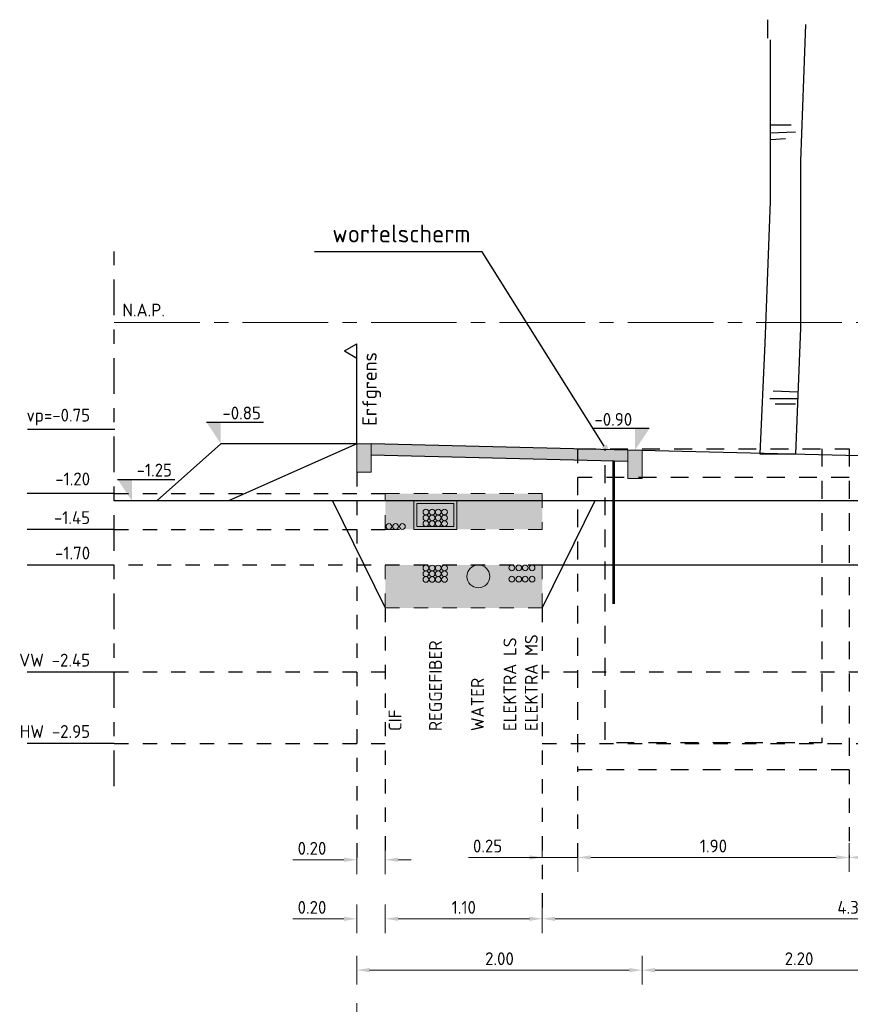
# Model space of a CAD drawing. Header units: metres. Extents: x 104013 to 108981, y 427946 to 428479.
# Tile 193 of 256: x 108742.34 to 108748.17, y 428389.72 to 428396.62. Entities that reach past the tile are written whole.
import ezdxf
from ezdxf import colors
from ezdxf.entities.mleader import LeaderData, LeaderLine
from ezdxf.enums import TextEntityAlignment as Align
from ezdxf.math import Vec2, Vec3

# ---------------------------------------------------------------- set-up
doc = ezdxf.new("R2010")
doc.units = ezdxf.units.M
for name, pattern in [('AL-DETAILS', [5.2, 2, -1.2, 2]), ('AL-NAP_LIJN', [15.25, 12, -1.5, 0.25, -1.5]), ('CENTER', [2, 1.25, -0.25, 0.25, -0.25]), ('DASHED2', [0.375, 0.25, -0.125]), ('NLCS-HIDDEN', [4, 2, -2]), ('XX-AFBREEK', [7, 4, -1, 1, -1])]:
    doc.linetypes.add(name, pattern=pattern)
doc.layers.get('DefPoints').update_dxf_attribs({"color": 211, "lineweight": 18})
for name, color, linetype, lineweight in [('B-XX-GW-MAAIVELD-GD', 90, 'GW-MAAIVELD', 25), ('N-WE-GR-BOOM-SD', 90, 'Continuous', 25), ('N-WE-IE-MEUBILAIR_WEGMEUBILAIR_LICHTMAST-SD', 251, 'Continuous', 25), ('N-WE-OG-TERREIN_ERF-SD', 7, 'Continuous', 25), ('N-WE-VH-VERHARDING-GD', 7, 'Continuous', 25), ('N-XX-GW-GROND-GD', 7, 'Continuous', 25), ('N-XX-KL-TRACE-GD', 7, 'NLCS-HIDDEN', 0), ('N-XX-KL-TRACE-V', 252, 'Continuous', 0), ('N-XX-VH-KANTOPSLUITING_OPSLUITBAND-SD', 150, 'Continuous', 0), ('X-XX-AL-AFBREEKLIJN-GD', 7, 'XX-AFBREEK', 25), ('X-XX-AL-DETAIL1-GD', 7, 'Continuous', 25), ('X-XX-AL-DETAIL1-M', 7, 'Continuous', 18), ('X-XX-AL-DETAIL1-T18', 10, 'Continuous', 18), ('X-XX-AL-NAP-GD', 7, 'AL-NAP_LIJN', 0), ('X-XX-AL-PEILMAAT-SD', 7, 'Continuous', 25), ('X-XX-AL-T25', 7, 'Continuous', 25), ('X-XX-AL-VERWIJZING-T25', 7, 'Continuous', 25)]:
    doc.layers.add(name, color=color, linetype=linetype, lineweight=lineweight)
doc.layers.add('N-WE-VH-VERHARDING-AP_VOETPAD', color=7, linetype='Continuous', true_color=0xdbdbdb)
doc.layers.add('X-XX-AL-VERWIJZING_DETAIL-GD', color=1, linetype='AL-DETAILS', lineweight=25, true_color=0xff0000)
doc.styles.add('NLCS-ISO', font='NLCS-ISO.ttf')
doc.styles.add('NLCS-ISO-M50-T18', font='NLCS-ISO.ttf', dxfattribs={"height": 0.09})
doc.styles.add('NLCS-ISO-M50-T25', font='NLCS-ISO.ttf', dxfattribs={"height": 0.125})
doc.linetypes.add('GW-MAAIVELD', pattern='A,12,[40,NLCS.SHX,S=1,R=0,X=0,Y=-0.5],12', length=24)
doc.dimstyles.new('NLCS-M50-T18-PIJL_L2_H1', dxfattribs={"dimscale": 0.05, "dimtxt": 0.09, "dimasz": 1.8, "dimexe": 2, "dimexo": 2, "dimgap": 0.7, "dimtad": 1, "dimzin": 0, "dimdsep": 46, "dimtxsty": 'NLCS-ISO-M50-T18', "dimcen": 0, "dimdle": 2, "dimclrd": 256, "dimclre": 256, "dimclrt": 10, "dimadec": 1, "dimazin": 0, "dimtfac": 1, "dimtofl": 0, "dimtmove": 0, "dimatfit": 3, "dimfxl": 2, "dimfxlon": 1, "dimtfill": 1, "dimtfillclr": 256, "dimtolj": 1, "dimtzin": 0, "dimlwd": -1, "dimlwe": -1, "dimarcsym": 0})

# ---------------------------------------------------------------- blocks, each defined once
blk = doc.blocks.new('N-SVH-KANTOPSLUITING_OB_100X200-D')
blk.add_hatch(color=253).paths.add_polyline_path([(-0.1, -0.2), (0, -0.2), (0, 0), (-0.1, 0)])
at = {"flags": 128}
blk.add_lwpolyline([(-0.1, -0.2), (0, -0.2), (0, 0), (-0.1, 0)], close=True, dxfattribs=at)
blk = doc.blocks.new('SOG-ERFGRENS_RECHTS-D')
for p, q in [((0.433, 3.25), (0, 3.5)), ((0, 3), (0, 3.5)), ((0.433, 3.25), (0, 3)), ((0, 0), (0, 3))]:
    blk.add_line(p, q)
blk = doc.blocks.new('K&L strook')
at = {"layer": 'N-XX-KL-TRACE-V'}
h = blk.add_hatch(color=256, dxfattribs=at)
h.dxf.hatch_style = 1
h.paths.add_polyline_path([(75.1152, 22.6086), (75.1152, 22.8586), (76.2152, 22.8586), (76.2152, 22.6086)])
h = blk.add_hatch(color=256, dxfattribs=at)
h.dxf.hatch_style = 1
h.paths.add_polyline_path([(75.1152, 22.0586), (75.1152, 22.3586), (76.2152, 22.3586), (76.2152, 22.0586)])
at = {"layer": 'N-XX-KL-TRACE-GD', "ltscale": 0.02}
for points in [[(75.1152, 22.6086), (75.1152, 22.8586), (76.2152, 22.8586), (76.2152, 22.6086)], [(75.1152, 22.0586), (75.1152, 22.3586), (76.2152, 22.3586), (76.2152, 22.0586)]]:
    blk.add_lwpolyline(points, close=True, dxfattribs=at)
at = {"layer": 'N-XX-KL-TRACE-GD', "linetype": 'Continuous', "ltscale": 0.02}
for points in [[(75.6152, 22.8086), (75.3152, 22.8086), (75.3152, 22.6086), (75.6152, 22.6086)], [(75.5952, 22.7886), (75.3352, 22.7886), (75.3352, 22.6286), (75.5952, 22.6286)]]:
    blk.add_lwpolyline(points, close=True, dxfattribs=at)
for centre, radius in [((75.3997, 22.7293), 0.02), ((75.3997, 22.689), 0.02), ((75.4433, 22.7293), 0.02), ((75.4433, 22.689), 0.02), ((75.4864, 22.7293), 0.02), ((75.4864, 22.689), 0.02), ((75.5299, 22.7293), 0.02), ((75.5299, 22.689), 0.02), ((75.1402, 22.6286), 0.02), ((75.1871, 22.6286), 0.02), ((75.2351, 22.6286), 0.02), ((75.3997, 22.6486), 0.02), ((75.4433, 22.6486), 0.02), ((75.4864, 22.6486), 0.02), ((75.5299, 22.6486), 0.02), ((75.3997, 22.3377), 0.02), ((75.4433, 22.3377), 0.02), ((75.4864, 22.3377), 0.02), ((75.5299, 22.3377), 0.02), ((75.7674, 22.2786), 0.08), ((76.0018, 22.3386), 0.02), ((76.0501, 22.3386), 0.02), ((76.0955, 22.3386), 0.02), ((76.1437, 22.3386), 0.02), ((75.3997, 22.2973), 0.02), ((75.4433, 22.2973), 0.02), ((75.4864, 22.2973), 0.02), ((75.5299, 22.2973), 0.02), ((75.3997, 22.2573), 0.02), ((75.4433, 22.2573), 0.02), ((75.4864, 22.2573), 0.02), ((75.5299, 22.2573), 0.02), ((76.0018, 22.2597), 0.02), ((76.0501, 22.2597), 0.02), ((76.0955, 22.2597), 0.02), ((76.1437, 22.2597), 0.02)]:
    blk.add_circle(centre, radius, dxfattribs=at)
at = {"layer": 'X-XX-AL-DETAIL1-T18', "char_height": 0.09, "width": 0.09045, "attachment_point": 7, "rotation": 90, "style": 'NLCS-ISO-M50-T18', "bg_fill": 3, "box_fill_scale": 1, "bg_fill_color": 256, "bg_fill_transparency": 0}
for s, insert in [('REGGEFIBER', (75.5119, 21.195)), ('WATER', (75.8062, 21.195)), ('CIF', (75.2284, 21.195))]:
    blk.add_mtext(s, dxfattribs=dict(at, insert=insert))
at = {"layer": 'X-XX-AL-DETAIL1-T18', "insert": (76.0335, 21.195), "char_height": 0.09, "width": 0.676927, "attachment_point": 7, "rotation": 90, "style": 'NLCS-ISO-M50-T18', "bg_fill": 3, "box_fill_scale": 1, "bg_fill_color": 256, "bg_fill_transparency": 0}
blk.add_mtext('ELEKTRA LS', dxfattribs=at)
at = {"layer": 'X-XX-AL-DETAIL1-T18', "insert": (76.1836, 21.195), "char_height": 0.09, "width": 0.696263, "attachment_point": 7, "rotation": 90, "style": 'NLCS-ISO-M50-T18', "bg_fill": 3, "box_fill_scale": 1, "bg_fill_color": 256, "bg_fill_transparency": 0}
blk.add_mtext('ELEKTRA MS', dxfattribs=at)
blk = doc.blocks.new('SAL-PEILMAAT_INFRACAD_H03-SOD')
blk.add_line((2, 3), (-6, 3))
blk.add_solid([(2, 3), (0, 3), (0, 0)])
at = {"style": 'NLCS-ISO'}
blk.add_attdef('...', text='', height=1.8, dxfattribs=at).set_placement((-0.4, 3.4), align=Align.RIGHT)
blk = doc.blocks.new('SGR-BOOM_S02_G_ZIJ-D')
at = {"ltscale": 0.1}
blk.add_line((-0.1242, 0), (0.1242, 0), dxfattribs=at)
at = {"flags": 128}
for points in [[(-0.069, 2.9122), (-0.069, 3.0412)], [(0.1947, 3.0066), (0.1593, 2.0497), (0.1593, 0.8806), (0.1242, 0)], [(-0.0532, 2.9002), (-0.0532, 1.7665), (-0.0891, 0.7742), (-0.1242, 0)], [(-0.047, 2.3038), (0.0949, 2.3038)], [(-0.0544, 2.2485), (0.1259, 2.2566)], [(-0.047, 2.2014), (0.0552, 2.2095)], [(-0.0309, 0.4417), (0.142, 0.4336)], [(-0.0544, 0.3865), (0.142, 0.3865)], [(-0.0179, 0.3492), (0.124, 0.3492)]]:
    blk.add_lwpolyline(points, dxfattribs=at)
blk = doc.blocks.new('*D845')
at = {"layer": 'DefPoints', "color": 0, "transparency": 16777216}
for p in [(108744.7074, 428392.6886), (108757.2074, 428392.6886), (108744.7074, 428389.6293)]:
    blk.add_point(p, dxfattribs=at)
at = {"layer": 'X-XX-AL-DETAIL1-M', "transparency": 16777216}
for p, q in [((108744.7074, 428389.7293), (108744.7074, 428389.5293)), ((108757.2074, 428389.7293), (108757.2074, 428389.5293)), ((108757.1174, 428389.6293), (108744.7974, 428389.6293))]:
    blk.add_line(p, q, dxfattribs=at)
for points in [[(108744.7974, 428389.6443), (108744.7974, 428389.6143), (108744.7074, 428389.6293)], [(108757.1174, 428389.6443), (108757.1174, 428389.6143), (108757.2074, 428389.6293)]]:
    blk.add_solid(points, dxfattribs=at)
at = {"layer": 'X-XX-AL-DETAIL1-M', "color": 10, "transparency": 16777216, "insert": (108750.9574, 428389.7093), "char_height": 0.09, "attachment_point": 5, "rotation": 0, "style": 'NLCS-ISO-M50-T18', "bg_fill": 3, "box_fill_scale": 1.1, "bg_fill_color": 256, "bg_fill_true_color": 13158600, "bg_fill_transparency": 0}
blk.add_mtext('\\A1;12.50', dxfattribs=at)
blk = doc.blocks.new('*D883')
at = {"layer": 'DefPoints', "color": 0, "transparency": 16777216}
for p in [(108744.7074, 428393.4493), (108744.9074, 428393.2993), (108744.9074, 428390.7343)]:
    blk.add_point(p, dxfattribs=at)
at = {"layer": 'X-XX-AL-DETAIL1-M', "transparency": 16777216}
for p, q in [((108744.7074, 428390.8343), (108744.7074, 428390.6343)), ((108744.9074, 428390.8343), (108744.9074, 428390.6343)), ((108744.6174, 428390.7343), (108744.2594, 428390.7343)), ((108744.9974, 428390.7343), (108745.0874, 428390.7343))]:
    blk.add_line(p, q, dxfattribs=at)
for points in [[(108744.6174, 428390.7493), (108744.6174, 428390.7193), (108744.7074, 428390.7343)], [(108744.9974, 428390.7493), (108744.9974, 428390.7193), (108744.9074, 428390.7343)]]:
    blk.add_solid(points, dxfattribs=at)
at = {"layer": 'X-XX-AL-DETAIL1-M', "color": 10, "transparency": 16777216, "insert": (108744.3934, 428390.8143), "char_height": 0.09, "attachment_point": 5, "style": 'NLCS-ISO-M50-T18', "bg_fill": 3, "box_fill_scale": 1.1, "bg_fill_color": 256, "bg_fill_true_color": 13158600, "bg_fill_transparency": 0}
blk.add_mtext('\\A1;0.20', dxfattribs=at)
blk = doc.blocks.new('*D846')
at = {"layer": 'DefPoints', "color": 0, "transparency": 16777216}
for p in [(108744.7074, 428392.8619), (108744.9074, 428392.7119), (108744.9074, 428390.3206)]:
    blk.add_point(p, dxfattribs=at)
at = {"layer": 'X-XX-AL-DETAIL1-M', "transparency": 16777216}
for p, q in [((108744.7074, 428390.4206), (108744.7074, 428390.2206)), ((108744.9074, 428390.4206), (108744.9074, 428390.2206)), ((108744.6174, 428390.3206), (108744.2594, 428390.3206)), ((108744.9974, 428390.3206), (108745.0874, 428390.3206))]:
    blk.add_line(p, q, dxfattribs=at)
for points in [[(108744.6174, 428390.3356), (108744.6174, 428390.3056), (108744.7074, 428390.3206)], [(108744.9974, 428390.3356), (108744.9974, 428390.3056), (108744.9074, 428390.3206)]]:
    blk.add_solid(points, dxfattribs=at)
at = {"layer": 'X-XX-AL-DETAIL1-M', "color": 10, "transparency": 16777216, "insert": (108744.3934, 428390.4006), "char_height": 0.09, "attachment_point": 5, "style": 'NLCS-ISO-M50-T18', "bg_fill": 3, "box_fill_scale": 1.1, "bg_fill_color": 256, "bg_fill_true_color": 13158600, "bg_fill_transparency": 0}
blk.add_mtext('\\A1;0.20', dxfattribs=at)
blk = doc.blocks.new('*D847')
at = {"layer": 'DefPoints', "color": 0, "transparency": 16777216}
for p in [(108744.9074, 428392.7119), (108746.0075, 428390.8759), (108746.0075, 428390.3206)]:
    blk.add_point(p, dxfattribs=at)
at = {"layer": 'X-XX-AL-DETAIL1-M', "transparency": 16777216}
for p, q in [((108744.9074, 428390.4206), (108744.9074, 428390.2206)), ((108746.0075, 428390.4206), (108746.0075, 428390.2206)), ((108744.9974, 428390.3206), (108745.9175, 428390.3206))]:
    blk.add_line(p, q, dxfattribs=at)
for points in [[(108744.9974, 428390.3356), (108744.9974, 428390.3056), (108744.9074, 428390.3206)], [(108745.9175, 428390.3356), (108745.9175, 428390.3056), (108746.0075, 428390.3206)]]:
    blk.add_solid(points, dxfattribs=at)
at = {"layer": 'X-XX-AL-DETAIL1-M', "color": 10, "transparency": 16777216, "insert": (108745.4574, 428390.4006), "char_height": 0.09, "attachment_point": 5, "style": 'NLCS-ISO-M50-T18', "bg_fill": 3, "box_fill_scale": 1.1, "bg_fill_color": 256, "bg_fill_true_color": 13158600, "bg_fill_transparency": 0}
blk.add_mtext('\\A1;1.10', dxfattribs=at)
blk = doc.blocks.new('*D884')
at = {"layer": 'DefPoints', "color": 0, "transparency": 16777216}
for p in [(108746.2574, 428391.3635), (108748.1574, 428391.3635), (108748.1574, 428390.7504)]:
    blk.add_point(p, dxfattribs=at)
at = {"layer": 'X-XX-AL-DETAIL1-M', "transparency": 16777216}
for p, q in [((108746.2574, 428390.8504), (108746.2574, 428390.6504)), ((108748.1574, 428390.8504), (108748.1574, 428390.6504)), ((108746.3474, 428390.7504), (108748.0674, 428390.7504))]:
    blk.add_line(p, q, dxfattribs=at)
for points in [[(108746.3474, 428390.7654), (108746.3474, 428390.7354), (108746.2574, 428390.7504)], [(108748.0674, 428390.7654), (108748.0674, 428390.7354), (108748.1574, 428390.7504)]]:
    blk.add_solid(points, dxfattribs=at)
at = {"layer": 'X-XX-AL-DETAIL1-M', "color": 10, "transparency": 16777216, "insert": (108747.2074, 428390.8304), "char_height": 0.09, "attachment_point": 5, "style": 'NLCS-ISO-M50-T18', "bg_fill": 3, "box_fill_scale": 1.1, "bg_fill_color": 256, "bg_fill_true_color": 13158600, "bg_fill_transparency": 0}
blk.add_mtext('\\A1;1.90', dxfattribs=at)
blk = doc.blocks.new('*D885')
at = {"layer": 'DefPoints', "color": 0, "transparency": 16777216}
for p in [(108748.5561, 428392.6525), (108748.1574, 428391.3635), (108748.5561, 428390.7504)]:
    blk.add_point(p, dxfattribs=at)
at = {"layer": 'X-XX-AL-DETAIL1-M', "transparency": 16777216}
for p, q in [((108748.1574, 428390.8504), (108748.1574, 428390.6504)), ((108748.5561, 428390.8504), (108748.5561, 428390.6504)), ((108748.2474, 428390.7504), (108748.4661, 428390.7504))]:
    blk.add_line(p, q, dxfattribs=at)
for points in [[(108748.2474, 428390.7654), (108748.2474, 428390.7354), (108748.1574, 428390.7504)], [(108748.4661, 428390.7654), (108748.4661, 428390.7354), (108748.5561, 428390.7504)]]:
    blk.add_solid(points, dxfattribs=at)
at = {"layer": 'X-XX-AL-DETAIL1-M', "color": 10, "transparency": 16777216, "insert": (108748.3567, 428390.8304), "char_height": 0.09, "attachment_point": 5, "style": 'NLCS-ISO-M50-T18', "bg_fill": 3, "box_fill_scale": 1.1, "bg_fill_color": 256, "bg_fill_true_color": 13158600, "bg_fill_transparency": 0}
blk.add_mtext('\\A1;0.40', dxfattribs=at)
blk = doc.blocks.new('*D849')
at = {"layer": 'DefPoints', "color": 0, "transparency": 16777216}
for p in [(108750.3564, 428391.7068), (108746.0075, 428390.8759), (108750.3564, 428390.3206)]:
    blk.add_point(p, dxfattribs=at)
at = {"layer": 'X-XX-AL-DETAIL1-M', "transparency": 16777216}
for p, q in [((108746.0075, 428390.4206), (108746.0075, 428390.2206)), ((108750.3564, 428390.4206), (108750.3564, 428390.2206)), ((108746.0975, 428390.3206), (108750.2664, 428390.3206))]:
    blk.add_line(p, q, dxfattribs=at)
for points in [[(108746.0975, 428390.3356), (108746.0975, 428390.3056), (108746.0075, 428390.3206)], [(108750.2664, 428390.3356), (108750.2664, 428390.3056), (108750.3564, 428390.3206)]]:
    blk.add_solid(points, dxfattribs=at)
at = {"layer": 'X-XX-AL-DETAIL1-M', "color": 10, "transparency": 16777216, "insert": (108748.1819, 428390.4006), "char_height": 0.09, "attachment_point": 5, "style": 'NLCS-ISO-M50-T18', "bg_fill": 3, "box_fill_scale": 1.1, "bg_fill_color": 256, "bg_fill_true_color": 13158600, "bg_fill_transparency": 0}
blk.add_mtext('\\A1;4.35', dxfattribs=at)
blk = doc.blocks.new('*D850')
at = {"layer": 'DefPoints', "color": 0, "transparency": 16777216}
for p in [(108744.7074, 428393.7325), (108746.7076, 428393.4048), (108746.7076, 428389.961)]:
    blk.add_point(p, dxfattribs=at)
at = {"layer": 'X-XX-AL-DETAIL1-M', "transparency": 16777216}
for p, q in [((108744.7074, 428390.061), (108744.7074, 428389.861)), ((108746.7076, 428390.061), (108746.7076, 428389.861)), ((108744.7974, 428389.961), (108746.6176, 428389.961))]:
    blk.add_line(p, q, dxfattribs=at)
for points in [[(108744.7974, 428389.976), (108744.7974, 428389.946), (108744.7074, 428389.961)], [(108746.6176, 428389.976), (108746.6176, 428389.946), (108746.7076, 428389.961)]]:
    blk.add_solid(points, dxfattribs=at)
at = {"layer": 'X-XX-AL-DETAIL1-M', "color": 10, "transparency": 16777216, "insert": (108745.7075, 428390.041), "char_height": 0.09, "attachment_point": 5, "style": 'NLCS-ISO-M50-T18', "bg_fill": 3, "box_fill_scale": 1.1, "bg_fill_color": 256, "bg_fill_true_color": 13158600, "bg_fill_transparency": 0}
blk.add_mtext('\\A1;2.00', dxfattribs=at)
blk = doc.blocks.new('*D851')
at = {"layer": 'DefPoints', "color": 0, "transparency": 16777216}
for p in [(108746.7076, 428393.4048), (108748.9069, 428393.3861), (108748.9069, 428389.961)]:
    blk.add_point(p, dxfattribs=at)
at = {"layer": 'X-XX-AL-DETAIL1-M', "transparency": 16777216}
for p, q in [((108746.7076, 428390.061), (108746.7076, 428389.861)), ((108748.9069, 428390.061), (108748.9069, 428389.861)), ((108746.7976, 428389.961), (108748.8169, 428389.961))]:
    blk.add_line(p, q, dxfattribs=at)
for points in [[(108746.7976, 428389.976), (108746.7976, 428389.946), (108746.7076, 428389.961)], [(108748.8169, 428389.976), (108748.8169, 428389.946), (108748.9069, 428389.961)]]:
    blk.add_solid(points, dxfattribs=at)
at = {"layer": 'X-XX-AL-DETAIL1-M', "color": 10, "transparency": 16777216, "insert": (108747.8073, 428390.041), "char_height": 0.09, "attachment_point": 5, "style": 'NLCS-ISO-M50-T18', "bg_fill": 3, "box_fill_scale": 1.1, "bg_fill_color": 256, "bg_fill_true_color": 13158600, "bg_fill_transparency": 0}
blk.add_mtext('\\A1;2.20', dxfattribs=at)
blk = doc.blocks.new('*D864')
at = {"layer": 'DefPoints', "color": 0, "transparency": 16777216}
for p in [(108748.2574, 428390.0745), (108748.1574, 428389.8071), (108748.1574, 428379.2927)]:
    blk.add_point(p, dxfattribs=at)
at = {"layer": 'X-XX-AL-DETAIL1-M', "transparency": 16777216}
for p, q in [((108748.1574, 428379.3927), (108748.1574, 428379.1927)), ((108748.2574, 428379.3927), (108748.2574, 428379.1927)), ((108748.0674, 428379.2927), (108747.9774, 428379.2927)), ((108748.2574, 428379.2927), (108748.1574, 428379.2927)), ((108748.2074, 428379.2927), (108748.2937, 428379.0052)), ((108748.3474, 428379.2927), (108748.4374, 428379.2927)), ((108748.2937, 428379.0052), (108748.5437, 428379.0052))]:
    blk.add_line(p, q, dxfattribs=at)
for points in [[(108748.0674, 428379.3077), (108748.0674, 428379.2777), (108748.1574, 428379.2927)], [(108748.3474, 428379.3077), (108748.3474, 428379.2777), (108748.2574, 428379.2927)]]:
    blk.add_solid(points, dxfattribs=at)
at = {"layer": 'X-XX-AL-DETAIL1-M', "color": 10, "transparency": 16777216, "insert": (108748.4187, 428379.0852), "char_height": 0.09, "attachment_point": 5, "style": 'NLCS-ISO-M50-T18', "bg_fill": 3, "box_fill_scale": 1.1, "bg_fill_color": 256, "bg_fill_true_color": 13158600, "bg_fill_transparency": 0}
blk.add_mtext('\\A1;0.10', dxfattribs=at)
blk = doc.blocks.new('*D894')
at = {"layer": 'DefPoints', "color": 0, "transparency": 16777216}
for p in [(108746.2574, 428391.3635), (108746.0075, 428390.7504), (108746.0075, 428390.7366)]:
    blk.add_point(p, dxfattribs=at)
at = {"layer": 'X-XX-AL-DETAIL1-M', "transparency": 16777216}
for p, q in [((108746.0075, 428390.7504), (108746.0075, 428390.8504)), ((108746.2574, 428390.8504), (108746.2574, 428390.6504)), ((108745.4903, 428390.7504), (108746.0075, 428390.7504)), ((108745.9175, 428390.7504), (108745.8275, 428390.7504)), ((108746.2574, 428390.7504), (108746.0075, 428390.7504)), ((108746.3474, 428390.7504), (108746.4374, 428390.7504))]:
    blk.add_line(p, q, dxfattribs=at)
for points in [[(108745.9175, 428390.7654), (108745.9175, 428390.7354), (108746.0075, 428390.7504)], [(108746.3474, 428390.7654), (108746.3474, 428390.7354), (108746.2574, 428390.7504)]]:
    blk.add_solid(points, dxfattribs=at)
at = {"layer": 'X-XX-AL-DETAIL1-M', "color": 10, "transparency": 16777216, "insert": (108745.6243, 428390.8304), "char_height": 0.09, "attachment_point": 5, "style": 'NLCS-ISO-M50-T18', "bg_fill": 3, "box_fill_scale": 1.1, "bg_fill_color": 256, "bg_fill_true_color": 13158600, "bg_fill_transparency": 0}
blk.add_mtext('\\A1;0.25', dxfattribs=at)

msp = doc.modelspace()

# ---------------------------------------------------------------- hatches: boundary and pattern name
at = {"layer": 'N-WE-VH-VERHARDING-AP_VOETPAD'}
h = msp.add_hatch(color=256, dxfattribs=at)
h.dxf.hatch_style = 1
h.paths.add_polyline_path([(108746.6076, 428393.5248), (108746.6076, 428393.6048), (108744.8074, 428393.6493), (108744.8074, 428393.5693)])

# ---------------------------------------------------------------- linework, layer by layer
at = {"layer": 'N-WE-IE-MEUBILAIR_WEGMEUBILAIR_LICHTMAST-SD', "linetype": 'DASHED2', "ltscale": 0.5, "flags": 128}
for points in [[(108748.1574, 428393.6135), (108748.1574, 428391.3635), (108746.2574, 428391.3635), (108746.2574, 428393.6135)], [(108746.2574, 428393.6135), (108748.1574, 428393.6135)], [(108747.9674, 428393.6135), (108747.9674, 428391.5535), (108746.4474, 428391.5535), (108746.4474, 428393.6135)], [(108748.1574, 428393.4135), (108746.2574, 428393.4135)]]:
    msp.add_lwpolyline(points, dxfattribs=at)
at = {"layer": 'N-XX-GW-GROND-GD'}
for p, q in [((108743.7544, 428393.6493), (108743.3075, 428393.2518)), ((108744.7074, 428393.6493), (108743.7544, 428393.6493)), ((108744.7074, 428393.6493), (108743.8073, 428393.2493))]:
    msp.add_line(p, q, dxfattribs=at)
at = {"layer": 'X-XX-AL-AFBREEKLIJN-GD', "linetype": 'CENTER', "ltscale": 0.2}
msp.add_line((108743.0074, 428391.2493), (108743.0074, 428394.9949), dxfattribs=at)
at = {"layer": 'X-XX-AL-DETAIL1-GD'}
for p, q in [((108743.0105, 428393.7493), (108742.4, 428393.7493)), ((108743.0074, 428393.2993), (108742.3969, 428393.2993)), ((108743.0074, 428393.0493), (108742.3969, 428393.0493)), ((108743.0074, 428392.7993), (108742.3969, 428392.7993)), ((108743.0074, 428392.0493), (108742.3969, 428392.0493)), ((108743.0074, 428391.5493), (108742.3969, 428391.5493))]:
    msp.add_line(p, q, dxfattribs=at)
at = {"layer": 'X-XX-AL-NAP-GD', "ltscale": 0.05, "flags": 128}
msp.add_lwpolyline([(108743.0074, 428394.4993), (108758.9075, 428394.4993)], dxfattribs=at)
at = {"layer": 'X-XX-AL-VERWIJZING_DETAIL-GD', "ltscale": 0.02, "flags": 128}
for points in [[(108744.7074, 428393.4493), (108744.7074, 428390.7343)], [(108743.0074, 428391.5493), (108744.9074, 428391.5493)], [(108746.0075, 428391.5493), (108750.8564, 428391.5493)], [(108746.2574, 428390.7504), (108746.2574, 428391.3635)], [(108748.1574, 428391.3635), (108748.1574, 428390.7504)]]:
    msp.add_lwpolyline(points, dxfattribs=at)

# ---------------------------------------------------------------- block references
msp.add_blockref('K&L strook', (108669.7923, 428370.4407))
at = {"layer": 'N-WE-GR-BOOM-SD'}
msp.add_blockref('SGR-BOOM_S02_G_ZIJ-D', (108747.6573, 428393.5789), dxfattribs=at)
at = {"layer": 'N-WE-OG-TERREIN_ERF-SD', "xscale": -0.2, "yscale": 0.2}
msp.add_blockref('SOG-ERFGRENS_RECHTS-D', (108744.7074, 428393.6493), dxfattribs=at)
at = {"layer": 'N-XX-VH-KANTOPSLUITING_OPSLUITBAND-SD', "xscale": -1}
for p in [(108744.7074, 428393.6493), (108746.6076, 428393.6048)]:
    msp.add_blockref('N-SVH-KANTOPSLUITING_OB_100X200-D', p, dxfattribs=at)
at = {"layer": 'X-XX-AL-PEILMAAT-SD'}
ref = msp.add_blockref('SAL-PEILMAAT_INFRACAD_H03-SOD', (108743.7544, 428393.6493), dxfattribs=dict(at, xscale=-0.05, yscale=0.05, zscale=0.05))
ref.add_attrib('...', '-0.85', dxfattribs={"layer": '0', "height": 0.09, "style": 'NLCS-ISO'}).set_placement((108744.0354, 428393.8193), align=Align.RIGHT)
at = {"layer": 'X-XX-AL-PEILMAAT-SD', "xscale": 0.05, "yscale": 0.05, "zscale": 0.05}
msp.add_blockref('SAL-PEILMAAT_INFRACAD_H03-SOD', (108746.6576, 428393.6048), dxfattribs=at).add_auto_attribs({'...': '-0.90'})
at = {"layer": 'X-XX-AL-PEILMAAT-SD'}
ref = msp.add_blockref('SAL-PEILMAAT_INFRACAD_H03-SOD', (108743.1311, 428393.2493), dxfattribs=dict(at, xscale=-0.05, yscale=0.05, zscale=0.05))
ref.add_attrib('...', '-1.25', dxfattribs={"layer": '0', "height": 0.09, "style": 'NLCS-ISO'}).set_placement((108743.4121, 428393.4193), align=Align.RIGHT)

# ---------------------------------------------------------------- texts
at = {"layer": 'X-XX-AL-DETAIL1-T18', "style": 'NLCS-ISO-M50-T18'}
msp.add_text('N.A.P.', height=0.09, dxfattribs=at).set_placement((108743.0651, 428394.5406))
at = {"layer": 'X-XX-AL-DETAIL1-T18', "char_height": 0.09, "attachment_point": 3, "style": 'NLCS-ISO-M50-T18'}
for s, insert in [('vp=-0.75', (108742.8382, 428393.8943)), ('-1.20', (108742.8382, 428393.4474)), ('-1.45', (108742.8382, 428393.1764)), ('-1.70', (108742.8382, 428392.9279)), ('VW -2.45', (108742.8382, 428392.1778)), ('HW -2.95', (108742.8382, 428391.6778))]:
    msp.add_mtext_dynamic_manual_height_columns(s, width=0.702977, gutter_width=0.625, heights=[0], dxfattribs=dict(at, insert=insert))
at = {"layer": 'X-XX-AL-T25', "insert": (108744.7468, 428393.7737), "char_height": 0.1, "width": 0.660638, "attachment_point": 1, "rotation": 89.99456, "style": 'NLCS-ISO-M50-T25'}
msp.add_mtext('Erfgrens', dxfattribs=at)

# ---------------------------------------------------------------- leaders
at = {"layer": 'X-XX-AL-VERWIJZING-T25'}
ml = msp.add_multileader_mtext('Standard', dxfattribs=at)
ml.set_content('wortelscherm', color=256, style='NLCS-ISO-M50-T25')
ml.set_leader_properties(color=256, linetype='ByLayer', lineweight=-1)
ml.build(insert=Vec2(0, 0))
ml.multileader.update_dxf_attribs({"text_left_attachment_type": 5, "text_right_attachment_type": 5, "dogleg_length": 0.125, "arrow_head_size": 0.125})
ctx = ml.context
ctx.base_point, ctx.char_height, ctx.arrow_head_size, ctx.landing_gap_size, ctx.plane_origin = Vec3(108744.4914, 428394.9927), 0.125, 0.125, 0.045, Vec3(108743.8681, 428395.8262)
ctx.left_attachment, ctx.right_attachment = 5, 5
notes = []
notes.append((ctx, [(1, (1, 1, 0), (108745.5865, 428394.9927), (-1, 0), 0.0176, [(0, [(108746.5074, 428393.5273)], 0, [])])]))
ctx.mtext.insert, ctx.mtext.line_spacing_style, ctx.mtext.flow_direction = Vec3(108744.5364, 428395.1844), 2, 5
for ctx, leaders in notes:
    for number, flags, end, landing, length, lines in leaders:
        leader = LeaderData()
        leader.index, (leader.has_last_leader_line, leader.has_dogleg_vector, leader.attachment_direction) = number, flags
        leader.last_leader_point, leader.dogleg_vector, leader.dogleg_length = Vec3(end), Vec3(landing), length
        for number, points, colour, breaks in lines:
            line = LeaderLine()
            line.index, line.vertices, line.color, line.breaks = number, Vec3.list(points), colors.encode_raw_color(colour), breaks
            leader.lines.append(line)
        ctx.leaders.append(leader)

# ---------------------------------------------------------------- next in the draw order: linework, layer by layer
at = {"layer": 'B-XX-GW-MAAIVELD-GD', "ltscale": 2}
msp.add_line((108758.9075, 428393.2493), (108743.0074, 428393.2493), dxfattribs=at)
at = {"layer": 'N-XX-GW-GROND-GD'}
for p, q in [((108744.538, 428393.249), (108744.9075, 428392.499)), ((108746.3769, 428393.249), (108746.0075, 428392.499))]:
    msp.add_line(p, q, dxfattribs=at)
at = {"layer": 'X-XX-AL-VERWIJZING_DETAIL-GD', "ltscale": 0.02}
msp.add_line((108746.0075, 428392.7993), (108743.0074, 428392.7993), dxfattribs=at)
at = {"layer": 'X-XX-AL-VERWIJZING_DETAIL-GD', "ltscale": 0.02, "flags": 128}
for points in [[(108743.0074, 428393.2993), (108744.9074, 428393.2993)], [(108743.0074, 428393.0493), (108744.9074, 428393.0493)], [(108744.9074, 428392.4993), (108744.9074, 428390.7343)], [(108746.0075, 428392.499), (108746.0075, 428390.3396)], [(108744.9074, 428392.0493), (108743.0074, 428392.0493)], [(108751.8564, 428392.0493), (108746.0075, 428392.0493)]]:
    msp.add_lwpolyline(points, dxfattribs=at)

# ---------------------------------------------------------------- next in the draw order: dimensions: what is measured, and where the dimension line sits
at = {"layer": 'X-XX-AL-DETAIL1-M'}
dim = msp.add_aligned_dim(p1=(108757.2074, 428392.6886), p2=(108744.7074, 428392.6886), distance=3.0593, dimstyle='NLCS-M50-T18-PIJL_L2_H1', dxfattribs=at)
dim.commit()
dim.dimension.update_dxf_attribs({"geometry": '*D845', "text_midpoint": (108750.9574, 428389.7093)})

# ---------------------------------------------------------------- next in the draw order: dimensions: what is measured, and where the dimension line sits
dim = msp.add_linear_dim(base=(108744.9074, 428390.7343), p1=(108744.7074, 428393.4493), p2=(108744.9074, 428393.2993), dimstyle='NLCS-M50-T18-PIJL_L2_H1', dxfattribs=at)
dim.commit()
dim.dimension.update_dxf_attribs({"geometry": '*D883', "text_midpoint": (108744.3934, 428390.7343), "dimtype": 160})
dim = msp.add_linear_dim(base=(108748.1574, 428390.7504), p1=(108746.2574, 428391.3635), p2=(108748.1574, 428391.3635), dimstyle='NLCS-M50-T18-PIJL_L2_H1', override={"dimtmove": 1}, dxfattribs=at)
dim.commit()
dim.dimension.update_dxf_attribs({"geometry": '*D884', "text_midpoint": (108747.2074, 428390.8304)})

# ---------------------------------------------------------------- next in the draw order: dimensions: what is measured, and where the dimension line sits
dim = msp.add_linear_dim(base=(108744.9074, 428390.3206), p1=(108744.7074, 428392.8619), p2=(108744.9074, 428392.7119), dimstyle='NLCS-M50-T18-PIJL_L2_H1', dxfattribs=at)
dim.commit()
dim.dimension.update_dxf_attribs({"geometry": '*D846', "text_midpoint": (108744.3934, 428390.3206), "dimtype": 160})
dim = msp.add_linear_dim(base=(108748.5561, 428390.7504), p1=(108748.1574, 428391.3635), p2=(108748.5561, 428392.6525), dimstyle='NLCS-M50-T18-PIJL_L2_H1', override={"dimtmove": 1}, dxfattribs=at)
dim.commit()
dim.dimension.update_dxf_attribs({"geometry": '*D885', "text_midpoint": (108748.3567, 428390.8304)})

# ---------------------------------------------------------------- next in the draw order: dimensions: what is measured, and where the dimension line sits
dim = msp.add_linear_dim(base=(108746.0075, 428390.3206), p1=(108744.9074, 428392.7119), p2=(108746.0075, 428390.8759), dimstyle='NLCS-M50-T18-PIJL_L2_H1', override={"dimtmove": 1}, dxfattribs=at)
dim.commit()
dim.dimension.update_dxf_attribs({"geometry": '*D847', "text_midpoint": (108745.4574, 428390.4006)})

# ---------------------------------------------------------------- next in the draw order: dimensions: what is measured, and where the dimension line sits
dim = msp.add_linear_dim(base=(108750.3564, 428390.3206), p1=(108746.0075, 428390.8759), p2=(108750.3564, 428391.7068), dimstyle='NLCS-M50-T18-PIJL_L2_H1', override={"dimtmove": 1}, dxfattribs=at)
dim.commit()
dim.dimension.update_dxf_attribs({"geometry": '*D849', "text_midpoint": (108748.1819, 428390.4006)})

# ---------------------------------------------------------------- next in the draw order: dimensions: what is measured, and where the dimension line sits
dim = msp.add_linear_dim(base=(108746.7076, 428389.961), p1=(108744.7074, 428393.7325), p2=(108746.7076, 428393.4048), dimstyle='NLCS-M50-T18-PIJL_L2_H1', override={"dimtmove": 1}, dxfattribs=at)
dim.commit()
dim.dimension.update_dxf_attribs({"geometry": '*D850', "text_midpoint": (108745.7075, 428390.041)})

# ---------------------------------------------------------------- next in the draw order: linework, layer by layer
at = {"layer": 'N-WE-VH-VERHARDING-GD', "flags": 128}
for points in [[(108746.6076, 428393.6048), (108744.8074, 428393.6493)], [(108748.7069, 428393.5529), (108746.6076, 428393.6048)], [(108746.6076, 428393.5248), (108744.8055, 428393.5693)]]:
    msp.add_lwpolyline(points, dxfattribs=at)
at = {"layer": 'N-WE-VH-VERHARDING-GD', "const_width": 0.02, "flags": 128}
msp.add_lwpolyline([(108746.5074, 428393.5273), (108746.5074, 428392.5273)], dxfattribs=at)

# ---------------------------------------------------------------- next in the draw order: dimensions: what is measured, and where the dimension line sits
at = {"layer": 'X-XX-AL-DETAIL1-M'}
dim = msp.add_linear_dim(base=(108748.9069, 428389.961), p1=(108746.7076, 428393.4048), p2=(108748.9069, 428393.3861), dimstyle='NLCS-M50-T18-PIJL_L2_H1', override={"dimtmove": 1}, dxfattribs=at)
dim.commit()
dim.dimension.update_dxf_attribs({"geometry": '*D851', "text_midpoint": (108747.8073, 428390.041)})
dim = msp.add_linear_dim(base=(108746.0075, 428390.7504), p1=(108746.2574, 428391.3635), p2=(108746.0075, 428390.7366), dimstyle='NLCS-M50-T18-PIJL_L2_H1', override={"dimtmove": 1}, dxfattribs=at)
dim.commit()
dim.dimension.update_dxf_attribs({"geometry": '*D894', "text_midpoint": (108745.6243, 428390.6553), "dimtype": 160})

# ---------------------------------------------------------------- next in the draw order: linework, layer by layer
at = {"layer": 'N-WE-VH-VERHARDING-GD', "flags": 128}
msp.add_lwpolyline([(108752.8561, 428392.7993), (108746.0074, 428392.7993)], dxfattribs=at)

# ---------------------------------------------------------------- next in the draw order: dimensions: what is measured, and where the dimension line sits
at = {"layer": 'X-XX-AL-DETAIL1-M'}
dim = msp.add_linear_dim(base=(108748.1574, 428379.2927), p1=(108748.2574, 428390.0745), p2=(108748.1574, 428389.8071), dimstyle='NLCS-M50-T18-PIJL_L2_H1', override={"dimtmove": 1}, dxfattribs=at)
dim.commit()
dim.dimension.update_dxf_attribs({"geometry": '*D864', "text_midpoint": (108748.3287, 428379.0852)})

doc.saveas('drawing.dxf')
